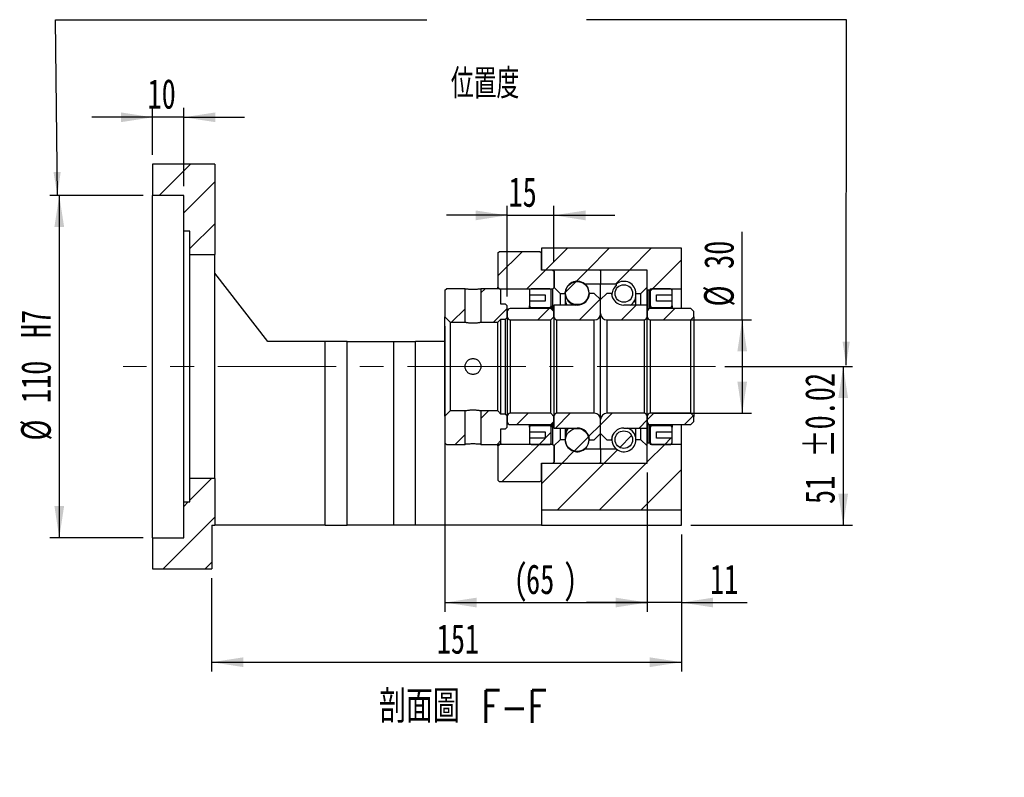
# Model space of a CAD drawing. Header units: millimetres. Extents: x 23 to 289, y 10 to 200.
# Tile 4 of 5: x 183 to 289, y 10 to 91. Entities that reach past the tile are written whole.
import ezdxf

# ---------------------------------------------------------------- set-up
doc = ezdxf.new("R2010")
doc.units = ezdxf.units.MM
doc.linetypes.add('CENTERX2', pattern=[20.32, 12.7, -2.54, 2.54, -2.54])
doc.layers.add('圖層0', color=7, linetype='Continuous')
doc.styles.add('SLDTEXTSTYLE0', font='TXT', dxfattribs={"width": 0.7})
doc.styles.add('SLDTEXTSTYLE1', font='TXT', dxfattribs={"width": 0.7, "bigfont": 'bigfont'})
doc.styles.add('SLDTEXTSTYLE4', font='TXT', dxfattribs={"width": 0.75, "bigfont": 'bigfont'})
doc.dimstyles.new('SLDDIMSTYLE3', dxfattribs={"dimtxt": 3.389974, "dimasz": 2.5, "dimexe": 0, "dimexo": 0.0625, "dimgap": 0.847493, "dimtad": 1, "dimlfac": 3, "dimrnd": 1e-09, "dimzin": 12, "dimdsep": 46, "dimtxsty": 'SLDTEXTSTYLE0', "dimsah": 1, "dimcen": 0.09, "dimadec": 0, "dimazin": 3, "dimtfac": 1, "dimtofl": 0, "dimtmove": 0, "dimatfit": 3, "dimfxl": 1, "dimfrac": 2, "dimtolj": 1, "dimtzin": 12, "dimarcsym": 0})
doc.dimstyles.new('SLDDIMSTYLE6', dxfattribs={"dimtxt": 3.389974, "dimasz": 2.5, "dimexe": 0, "dimexo": 0.0625, "dimgap": 0.847493, "dimtad": 1, "dimlfac": 3, "dimrnd": 1e-09, "dimzin": 12, "dimdsep": 46, "dimtxsty": 'SLDTEXTSTYLE0', "dimsah": 1, "dimcen": 0.09, "dimadec": 0, "dimazin": 3, "dimtfac": 1, "dimtmove": 0, "dimatfit": 0, "dimfxl": 1, "dimfrac": 2, "dimtolj": 1, "dimtzin": 12, "dimarcsym": 0})
doc.dimstyles.new('SLDDIMSTYLE7', dxfattribs={"dimtxt": 3.389974, "dimasz": 2.5, "dimexe": 0, "dimexo": 0.0625, "dimgap": 0.847493, "dimtad": 1, "dimlfac": 3, "dimrnd": 1e-09, "dimzin": 12, "dimdsep": 46, "dimtxsty": 'SLDTEXTSTYLE0', "dimsah": 1, "dimcen": 0.09, "dimadec": 0, "dimazin": 3, "dimtfac": 1, "dimtofl": 0, "dimtmove": 0, "dimatfit": 3, "dimfxl": 1, "dimfrac": 2, "dimtolj": 1, "dimarcsym": 0})
doc.dimstyles.new('SLDDIMSTYLE8', dxfattribs={"dimtxt": 3.389974, "dimasz": 2.5, "dimexe": 0, "dimexo": 0.0625, "dimgap": 0.847493, "dimtad": 1, "dimlfac": 3, "dimrnd": 1e-09, "dimzin": 12, "dimdsep": 46, "dimtxsty": 'SLDTEXTSTYLE0', "dimsah": 1, "dimcen": 0.09, "dimadec": 0, "dimazin": 3, "dimtol": 1, "dimtp": 0.02, "dimtm": 0.02, "dimtfac": 1, "dimtofl": 0, "dimtmove": 0, "dimatfit": 3, "dimfxl": 1, "dimfrac": 2, "dimtolj": 1, "dimarcsym": 0})

# ---------------------------------------------------------------- blocks, each defined once
blk = doc.blocks.new('_D_12')
at = {"layer": '圖層0', "color": 7}
for p, q in [((197.68, 77.01), (197.68, 82.04)), ((201.01, 73.68), (201.01, 82.04)), ((197.68, 81.04), (191.16, 81.04)), ((201.01, 81.04), (197.68, 81.04)), ((201.01, 81.04), (207.53, 81.04))]:
    blk.add_line(p, q, dxfattribs=at)
for points in [[(197.68, 81.04), (194.29, 81.56), (194.29, 80.52)], [(201.01, 81.04), (204.4, 80.52), (204.4, 81.56)]]:
    blk.add_solid(points, dxfattribs=at)
at = {"layer": '圖層0', "color": 7, "insert": (197.14, 85.14), "char_height": 3.175, "attachment_point": 1, "style": 'SLDTEXTSTYLE0'}
blk.add_mtext('10', dxfattribs=at)
blk = doc.blocks.new('_D_13')
at = {"layer": '圖層0', "color": 7}
for p, q in [((196.68, 72.68), (186.68, 72.68)), ((187.68, 72.68), (187.68, 36.01)), ((196.68, 36.01), (186.68, 36.01))]:
    blk.add_line(p, q, dxfattribs=at)
for points in [[(187.68, 72.68), (187.16, 69.29), (188.2, 69.29)], [(187.68, 36.01), (188.2, 39.4), (187.16, 39.4)]]:
    blk.add_solid(points, dxfattribs=at)
at = {"layer": '圖層0', "color": 7, "char_height": 3.175, "attachment_point": 1, "rotation": 90, "style": 'SLDTEXTSTYLE0'}
for s, insert in [('H7', (183.59, 57.39)), ('110', (183.59, 50.44)), ('%%c', (183.59, 46.42))]:
    blk.add_mtext(s, dxfattribs=dict(at, insert=insert))
blk = doc.blocks.new('_D_14')
at = {"layer": '圖層0', "color": 7}
for p, q in [((250.68, 43.01), (250.68, 28.07)), ((254.35, 36.35), (254.35, 28.07)), ((250.68, 29.07), (244.16, 29.07)), ((254.35, 29.07), (250.68, 29.07)), ((254.35, 29.07), (261.38, 29.07))]:
    blk.add_line(p, q, dxfattribs=at)
for points in [[(250.68, 29.07), (247.29, 29.59), (247.29, 28.55)], [(254.35, 29.07), (257.74, 28.55), (257.74, 29.59)]]:
    blk.add_solid(points, dxfattribs=at)
at = {"layer": '圖層0', "color": 7, "insert": (257.41, 33.16), "char_height": 3.175, "attachment_point": 1, "style": 'SLDTEXTSTYLE0'}
blk.add_mtext('11', dxfattribs=at)
blk = doc.blocks.new('_D_15')
at = {"layer": '圖層0', "color": 7}
for p, q in [((229.01, 58.66), (229.01, 28.07)), ((250.68, 43.01), (250.68, 28.07)), ((229.01, 29.07), (250.68, 29.07))]:
    blk.add_line(p, q, dxfattribs=at)
for points in [[(229.01, 29.07), (232.4, 28.55), (232.4, 29.59)], [(250.68, 29.07), (247.29, 29.59), (247.29, 28.55)]]:
    blk.add_solid(points, dxfattribs=at)
at = {"layer": '圖層0', "color": 7, "attachment_point": 1, "style": 'SLDTEXTSTYLE0'}
for s, insert, char_height in [('(', (236.37, 33.16), 3.17), ('65', (237.7, 33.16), 3.175), (')', (241.68, 33.16), 3.17)]:
    blk.add_mtext(s, dxfattribs=dict(at, insert=insert, char_height=char_height))
blk = doc.blocks.new('_D_16')
at = {"layer": '圖層0', "color": 7}
for p, q in [((254.35, 36.35), (254.35, 21.68)), ((204.01, 31.68), (204.01, 21.68)), ((204.01, 22.68), (254.35, 22.68))]:
    blk.add_line(p, q, dxfattribs=at)
for points in [[(204.01, 22.68), (207.4, 22.16), (207.4, 23.2)], [(254.35, 22.68), (250.96, 23.2), (250.96, 22.16)]]:
    blk.add_solid(points, dxfattribs=at)
at = {"layer": '圖層0', "color": 7, "insert": (228.13, 26.77), "char_height": 3.175, "attachment_point": 1, "style": 'SLDTEXTSTYLE0'}
blk.add_mtext('151', dxfattribs=at)
blk = doc.blocks.new('_D_17')
at = {"layer": '圖層0', "color": 7}
for p, q in [((260.86, 59.35), (260.86, 68.78)), ((251.35, 59.35), (261.86, 59.35)), ((260.86, 59.35), (260.86, 49.35)), ((251.35, 49.35), (261.86, 49.35))]:
    blk.add_line(p, q, dxfattribs=at)
for points in [[(260.86, 59.35), (260.34, 55.96), (261.38, 55.96)], [(260.86, 49.35), (261.38, 52.74), (260.34, 52.74)]]:
    blk.add_solid(points, dxfattribs=at)
at = {"layer": '圖層0', "color": 7, "char_height": 3.175, "attachment_point": 1, "rotation": 90, "style": 'SLDTEXTSTYLE0'}
for s, insert in [('30', (256.77, 64.8)), ('%%c', (256.77, 60.78))]:
    blk.add_mtext(s, dxfattribs=dict(at, insert=insert))
blk = doc.blocks.new('_D_18')
at = {"layer": '圖層0', "color": 7}
for p, q in [((259, 54.35), (272.68, 54.35)), ((271.68, 54.35), (271.68, 37.35)), ((255.35, 37.35), (272.68, 37.35))]:
    blk.add_line(p, q, dxfattribs=at)
for points in [[(271.68, 54.35), (271.16, 50.96), (272.2, 50.96)], [(271.68, 37.35), (272.2, 40.74), (271.16, 40.74)]]:
    blk.add_solid(points, dxfattribs=at)
at = {"layer": '圖層0', "color": 7, "char_height": 3.175, "attachment_point": 1, "rotation": 90, "style": 'SLDTEXTSTYLE0'}
for s, insert in [('±0.02', (267.59, 44.59)), ('51', (267.59, 39.62))]:
    blk.add_mtext(s, dxfattribs=dict(at, insert=insert))
blk = doc.blocks.new('_D_19')
at = {"layer": '圖層0', "color": 7}
for p, q in [((235.68, 61.85), (235.68, 71.54)), ((240.68, 65.58), (240.68, 71.54)), ((235.68, 70.54), (229.16, 70.54)), ((235.68, 70.54), (240.68, 70.54)), ((240.68, 70.54), (247.2, 70.54))]:
    blk.add_line(p, q, dxfattribs=at)
for points in [[(235.68, 70.54), (232.29, 71.06), (232.29, 70.01)], [(240.68, 70.54), (244.07, 70.01), (244.07, 71.06)]]:
    blk.add_solid(points, dxfattribs=at)
at = {"layer": '圖層0', "color": 7, "insert": (235.82, 74.63), "char_height": 3.175, "attachment_point": 1, "style": 'SLDTEXTSTYLE0'}
blk.add_mtext('15', dxfattribs=at)

msp = doc.modelspace()

# ---------------------------------------------------------------- hatches: boundary and pattern name
at = {"layer": '圖層0', "linetype": 'Continuous', "lineweight": 18}
h = msp.add_hatch(dxfattribs=at)
h.set_pattern_fill('ANSI31', color=256, style=0)
h.paths.add_polyline_path([(204.346, 66.3454), (204.346, 76.0121), (197.6793, 76.0121), (197.6793, 72.6787), (201.0127, 72.6787), (201.0127, 68.8454), (201.6793, 68.8454), (201.6793, 66.3454)], flags=0)
h = msp.add_hatch(dxfattribs=at)
h.set_pattern_fill('ANSI31', color=256, style=0)
h.paths.add_polyline_path([(234.846, 66.6787), (234.6793, 66.5121), (234.6793, 62.8454), (234.846, 62.6787), (240.5627, 62.6787), (240.7293, 62.8454), (240.7293, 64.5121), (240.5627, 64.6787), (239.346, 64.6787), (239.346, 66.5121), (239.1793, 66.6787)], flags=0)
h = msp.add_hatch(dxfattribs=at)
h.set_pattern_fill('ANSI31', color=256, style=0)
h.paths.add_polyline_path([(250.746, 62.5121), (250.946, 62.5121), (251.0127, 62.5787), (251.0127, 62.6787), (254.346, 62.6787), (254.346, 67.0121), (239.346, 67.0121), (239.346, 64.6787), (250.6793, 64.6787), (250.6793, 62.5787)], flags=0)
h = msp.add_hatch(dxfattribs=at)
h.set_pattern_fill('ANSI31', color=256, style=0)
edge = h.paths.add_edge_path(flags=0)
edge.add_line((245.5793, 64.6787), (240.7793, 64.6787))
edge.add_arc((240.7793, 64.5787), 0.1, 90, 180)
edge.add_line((240.6793, 64.5787), (240.6793, 62.8454))
edge.add_line((240.6793, 62.8454), (241.346, 62.1787))
edge.add_line((241.346, 62.1787), (241.886, 62.1787))
edge.add_arc((243.1793, 62.1787), 1.2933, 53.031768, 180, ccw=False)
edge.add_line((243.9571, 63.2121), (245.6793, 63.2121))
edge.add_line((245.6793, 63.2121), (245.6793, 64.5787))
edge.add_arc((245.5793, 64.5787), 0.1, 0, 90)
h = msp.add_hatch(dxfattribs=at)
h.set_pattern_fill('ANSI31', color=256, style=0)
edge = h.paths.add_edge_path(flags=0)
edge.add_line((250.6793, 62.8454), (250.6793, 64.5787))
edge.add_arc((250.5793, 64.5787), 0.1, 0, 90)
edge.add_line((250.5793, 64.6787), (245.7793, 64.6787))
edge.add_arc((245.7793, 64.5787), 0.1, 90, 180)
edge.add_line((245.6793, 64.5787), (245.6793, 63.2121))
edge.add_line((245.6793, 63.2121), (247.4016, 63.2121))
edge.add_arc((248.1793, 62.1787), 1.2933, 0, 126.968232, ccw=False)
edge.add_line((249.4727, 62.1787), (250.0127, 62.1787))
edge.add_line((250.0127, 62.1787), (250.6793, 62.8454))
h = msp.add_hatch(dxfattribs=at)
h.set_pattern_fill('ANSI31', color=256, style=0)
edge = h.paths.add_edge_path(flags=0)
edge.add_arc((243.1793, 62.212), 1.2397, 0, 360)
h = msp.add_hatch(dxfattribs=at)
h.set_pattern_fill('ANSI31', color=256, style=0)
h.paths.add_polyline_path([(229.1793, 62.6787), (229.0127, 62.5121), (229.0127, 59.6621), (229.5793, 59.0954), (231.1627, 59.0954), (231.1627, 62.6787)], flags=0)
h = msp.add_hatch(dxfattribs=at)
h.set_pattern_fill('ANSI31', color=256, style=0)
h.paths.add_polyline_path([(235.6793, 60.8454), (235.5127, 61.0121), (235.0127, 61.0121), (235.0127, 62.5121), (234.846, 62.6787), (232.8627, 62.6787), (232.8627, 59.0954), (234.6793, 59.0954), (235.0127, 59.4287), (235.5127, 59.4287), (235.6793, 59.5954)], flags=0)
h = msp.add_hatch(dxfattribs=at)
h.set_pattern_fill('ANSI31', color=256, style=0)
edge = h.paths.add_edge_path(flags=0)
edge.add_line((239.7293, 62.0121), (239.7293, 61.3454))
edge.add_line((239.7293, 61.3454), (238.0627, 61.3454))
edge.add_line((238.0627, 61.3454), (238.0627, 60.8454))
edge.add_arc((238.2293, 60.8454), 0.1667, 180, 270)
edge.add_line((238.2293, 60.6787), (240.2293, 60.6787))
edge.add_arc((240.2293, 60.8454), 0.1667, 270, 360)
edge.add_line((240.396, 60.8454), (240.396, 62.5121))
edge.add_arc((240.2293, 62.5121), 0.1667, 0, 90)
edge.add_line((240.2293, 62.6787), (238.2293, 62.6787))
edge.add_arc((238.2293, 62.5121), 0.1667, 90, 180)
edge.add_line((238.0627, 62.5121), (238.0627, 62.0121))
edge.add_line((238.0627, 62.0121), (239.7293, 62.0121))
h = msp.add_hatch(dxfattribs=at)
h.set_pattern_fill('ANSI31', color=256, style=0)
edge = h.paths.add_edge_path(flags=0)
edge.add_arc((248.1793, 62.1704), 0.94, 0, 360)
h = msp.add_hatch(dxfattribs=at)
h.set_pattern_fill('ANSI31', color=256, style=0)
edge = h.paths.add_edge_path(flags=0)
edge.add_line((253.346, 60.8454), (253.346, 61.3454))
edge.add_line((253.346, 61.3454), (251.6793, 61.3454))
edge.add_line((251.6793, 61.3454), (251.6793, 62.0121))
edge.add_line((251.6793, 62.0121), (253.346, 62.0121))
edge.add_line((253.346, 62.0121), (253.346, 62.5121))
edge.add_arc((253.1793, 62.5121), 0.1667, 0, 90)
edge.add_line((253.1793, 62.6787), (251.1793, 62.6787))
edge.add_arc((251.1793, 62.5121), 0.1667, 90, 180)
edge.add_line((251.0127, 62.5121), (251.0127, 60.8454))
edge.add_arc((251.1793, 60.8454), 0.1667, 180, 270)
edge.add_line((251.1793, 60.6787), (253.1793, 60.6787))
edge.add_arc((253.1793, 60.8454), 0.1667, 270, 360)
h = msp.add_hatch(dxfattribs=at)
h.set_pattern_fill('ANSI31', color=256, style=0)
edge = h.paths.add_edge_path(flags=0)
edge.add_line((245.6793, 60.0121), (245.6793, 61.5121))
edge.add_line((245.6793, 61.5121), (245.0127, 62.1787))
edge.add_line((245.0127, 62.1787), (244.5101, 62.1787))
edge.add_arc((243.1793, 62.2621), 1.3333, 270, 356.416678, ccw=False)
edge.add_line((243.1793, 60.9287), (240.6793, 60.9287))
edge.add_line((240.6793, 60.9287), (240.6793, 59.6787))
edge.add_arc((241.0127, 59.6787), 0.3333, 180, 270)
edge.add_line((241.0127, 59.3454), (245.0127, 59.3454))
edge.add_arc((245.0127, 60.0121), 0.6667, 270, 360)
h = msp.add_hatch(dxfattribs=at)
h.set_pattern_fill('ANSI31', color=256, style=0)
edge = h.paths.add_edge_path(flags=0)
edge.add_line((246.8486, 62.1787), (246.346, 62.1787))
edge.add_line((246.346, 62.1787), (245.6793, 61.5121))
edge.add_line((245.6793, 61.5121), (245.6793, 60.0121))
edge.add_arc((246.346, 60.0121), 0.6667, 180, 270)
edge.add_line((246.346, 59.3454), (250.346, 59.3454))
edge.add_arc((250.346, 59.6787), 0.3333, 270, 360)
edge.add_line((250.6793, 59.6787), (250.6793, 60.9287))
edge.add_line((250.6793, 60.9287), (248.1793, 60.9287))
edge.add_arc((248.1793, 62.2621), 1.3333, 183.583322, 270, ccw=False)
h = msp.add_hatch(dxfattribs=at)
h.set_pattern_fill('ANSI31', color=256, style=0)
edge = h.paths.add_edge_path(flags=0)
edge.add_line((240.346, 59.3454), (240.6793, 59.6787))
edge.add_line((240.6793, 59.6787), (240.6793, 60.2287))
edge.add_line((240.6793, 60.2287), (240.346, 60.5621))
edge.add_line((240.346, 60.5621), (236.0127, 60.5621))
edge.add_arc((236.0127, 60.2287), 0.3333, 90, 180)
edge.add_line((235.6793, 60.2287), (235.6793, 59.6787))
edge.add_arc((236.0127, 59.6787), 0.3333, 180, 270)
edge.add_line((236.0127, 59.3454), (240.346, 59.3454))
h = msp.add_hatch(dxfattribs=at)
h.set_pattern_fill('ANSI31', color=256, style=0)
edge = h.paths.add_edge_path(flags=0)
edge.add_line((255.346, 59.3454), (255.6793, 59.6787))
edge.add_line((255.6793, 59.6787), (255.6793, 60.2287))
edge.add_line((255.6793, 60.2287), (255.346, 60.5621))
edge.add_line((255.346, 60.5621), (251.0127, 60.5621))
edge.add_arc((251.0127, 60.2287), 0.3333, 90, 180)
edge.add_line((250.6793, 60.2287), (250.6793, 59.6787))
edge.add_arc((251.0127, 59.6787), 0.3333, 180, 270)
edge.add_line((251.0127, 59.3454), (255.346, 59.3454))
h = msp.add_hatch(dxfattribs=at)
h.set_pattern_fill('ANSI31', color=256, style=0)
h.paths.add_polyline_path([(229.0127, 46.1787), (229.1793, 46.0121), (231.1627, 46.0121), (231.1627, 49.5954), (229.5793, 49.5954), (229.0127, 49.0287)], flags=0)
h = msp.add_hatch(dxfattribs=at)
h.set_pattern_fill('ANSI31', color=256, style=0)
h.paths.add_polyline_path([(234.846, 46.0121), (235.0127, 46.1787), (235.0127, 47.6787), (235.5127, 47.6787), (235.6793, 47.8454), (235.6793, 49.0954), (235.5127, 49.2621), (235.0127, 49.2621), (234.6793, 49.5954), (232.8627, 49.5954), (232.8627, 46.0121)], flags=0)
h = msp.add_hatch(dxfattribs=at)
h.set_pattern_fill('ANSI31', color=256, style=0)
edge = h.paths.add_edge_path(flags=0)
edge.add_line((240.6793, 49.0121), (240.346, 49.3454))
edge.add_line((240.346, 49.3454), (236.0127, 49.3454))
edge.add_arc((236.0127, 49.0121), 0.3333, 90, 180)
edge.add_line((235.6793, 49.0121), (235.6793, 48.4621))
edge.add_arc((236.0127, 48.4621), 0.3333, 180, 270)
edge.add_line((236.0127, 48.1287), (240.346, 48.1287))
edge.add_line((240.346, 48.1287), (240.6793, 48.4621))
edge.add_line((240.6793, 48.4621), (240.6793, 49.0121))
h = msp.add_hatch(dxfattribs=at)
h.set_pattern_fill('ANSI31', color=256, style=0)
edge = h.paths.add_edge_path(flags=0)
edge.add_line((244.5101, 46.5121), (245.0127, 46.5121))
edge.add_line((245.0127, 46.5121), (245.6793, 47.1787))
edge.add_line((245.6793, 47.1787), (245.6793, 48.6787))
edge.add_arc((245.0127, 48.6787), 0.6667, 0, 90)
edge.add_line((245.0127, 49.3454), (241.0127, 49.3454))
edge.add_arc((241.0127, 49.0121), 0.3333, 90, 180)
edge.add_line((240.6793, 49.0121), (240.6793, 47.7621))
edge.add_line((240.6793, 47.7621), (243.1793, 47.7621))
edge.add_arc((243.1793, 46.4287), 1.3333, 3.583322, 90, ccw=False)
h = msp.add_hatch(dxfattribs=at)
h.set_pattern_fill('ANSI31', color=256, style=0)
edge = h.paths.add_edge_path(flags=0)
edge.add_line((245.6793, 48.6787), (245.6793, 47.1787))
edge.add_line((245.6793, 47.1787), (246.346, 46.5121))
edge.add_line((246.346, 46.5121), (246.8486, 46.5121))
edge.add_arc((248.1793, 46.4287), 1.3333, 90, 176.416678, ccw=False)
edge.add_line((248.1793, 47.7621), (250.6793, 47.7621))
edge.add_line((250.6793, 47.7621), (250.6793, 49.0121))
edge.add_arc((250.346, 49.0121), 0.3333, 0, 90)
edge.add_line((250.346, 49.3454), (246.346, 49.3454))
edge.add_arc((246.346, 48.6787), 0.6667, 90, 180)
h = msp.add_hatch(dxfattribs=at)
h.set_pattern_fill('ANSI31', color=256, style=0)
edge = h.paths.add_edge_path(flags=0)
edge.add_line((255.6793, 49.0121), (255.346, 49.3454))
edge.add_line((255.346, 49.3454), (251.0127, 49.3454))
edge.add_arc((251.0127, 49.0121), 0.3333, 90, 180)
edge.add_line((250.6793, 49.0121), (250.6793, 48.4621))
edge.add_arc((251.0127, 48.4621), 0.3333, 180, 270)
edge.add_line((251.0127, 48.1287), (255.346, 48.1287))
edge.add_line((255.346, 48.1287), (255.6793, 48.4621))
edge.add_line((255.6793, 48.4621), (255.6793, 49.0121))
h = msp.add_hatch(dxfattribs=at)
h.set_pattern_fill('ANSI31', color=256, style=0)
edge = h.paths.add_edge_path(flags=0)
edge.add_line((238.0627, 47.8454), (238.0627, 47.3454))
edge.add_line((238.0627, 47.3454), (239.7293, 47.3454))
edge.add_line((239.7293, 47.3454), (239.7293, 46.6787))
edge.add_line((239.7293, 46.6787), (238.0627, 46.6787))
edge.add_line((238.0627, 46.6787), (238.0627, 46.1787))
edge.add_arc((238.2293, 46.1787), 0.1667, 180, 270)
edge.add_line((238.2293, 46.0121), (240.2293, 46.0121))
edge.add_arc((240.2293, 46.1787), 0.1667, 270, 360)
edge.add_line((240.396, 46.1787), (240.396, 47.8454))
edge.add_arc((240.2293, 47.8454), 0.1667, 0, 90)
edge.add_line((240.2293, 48.0121), (238.2293, 48.0121))
edge.add_arc((238.2293, 47.8454), 0.1667, 90, 180)
h = msp.add_hatch(dxfattribs=at)
h.set_pattern_fill('ANSI31', color=256, style=0)
edge = h.paths.add_edge_path(flags=0)
edge.add_arc((243.1793, 46.4787), 1.2397, 0, 360)
h = msp.add_hatch(dxfattribs=at)
h.set_pattern_fill('ANSI31', color=256, style=0)
edge = h.paths.add_edge_path(flags=0)
edge.add_line((251.6793, 46.6787), (251.6793, 47.3454))
edge.add_line((251.6793, 47.3454), (253.346, 47.3454))
edge.add_line((253.346, 47.3454), (253.346, 47.8454))
edge.add_arc((253.1793, 47.8454), 0.1667, 0, 90)
edge.add_line((253.1793, 48.0121), (251.1793, 48.0121))
edge.add_arc((251.1793, 47.8454), 0.1667, 90, 180)
edge.add_line((251.0127, 47.8454), (251.0127, 46.1787))
edge.add_arc((251.1793, 46.1787), 0.1667, 180, 270)
edge.add_line((251.1793, 46.0121), (253.1793, 46.0121))
edge.add_arc((253.1793, 46.1787), 0.1667, 270, 360)
edge.add_line((253.346, 46.1787), (253.346, 46.6787))
edge.add_line((253.346, 46.6787), (251.6793, 46.6787))
h = msp.add_hatch(dxfattribs=at)
h.set_pattern_fill('ANSI31', color=256, style=0)
edge = h.paths.add_edge_path(flags=0)
edge.add_line((240.6793, 45.8454), (240.6793, 44.1121))
edge.add_arc((240.7793, 44.1121), 0.1, 180, 270)
edge.add_line((240.7793, 44.0121), (245.5793, 44.0121))
edge.add_arc((245.5793, 44.1121), 0.1, 270, 360)
edge.add_line((245.6793, 44.1121), (245.6793, 45.4787))
edge.add_line((245.6793, 45.4787), (243.9571, 45.4787))
edge.add_arc((243.1793, 46.5121), 1.2933, 180, 306.968232, ccw=False)
edge.add_line((241.886, 46.5121), (241.346, 46.5121))
edge.add_line((241.346, 46.5121), (240.6793, 45.8454))
h = msp.add_hatch(dxfattribs=at)
h.set_pattern_fill('ANSI31', color=256, style=0)
edge = h.paths.add_edge_path(flags=0)
edge.add_line((245.7793, 44.0121), (250.5793, 44.0121))
edge.add_arc((250.5793, 44.1121), 0.1, 270, 360)
edge.add_line((250.6793, 44.1121), (250.6793, 45.8454))
edge.add_line((250.6793, 45.8454), (250.0127, 46.5121))
edge.add_line((250.0127, 46.5121), (249.4727, 46.5121))
edge.add_arc((248.1793, 46.5121), 1.2933, 233.031768, 360, ccw=False)
edge.add_line((247.4016, 45.4787), (245.6793, 45.4787))
edge.add_line((245.6793, 45.4787), (245.6793, 44.1121))
edge.add_arc((245.7793, 44.1121), 0.1, 180, 270)
h = msp.add_hatch(dxfattribs=at)
h.set_pattern_fill('ANSI31', color=256, style=0)
edge = h.paths.add_edge_path(flags=0)
edge.add_arc((248.1793, 46.5204), 0.94, 0, 360)
h = msp.add_hatch(dxfattribs=at)
h.set_pattern_fill('ANSI31', color=256, style=0)
h.paths.add_polyline_path([(234.846, 46.0121), (234.6793, 45.8454), (234.6793, 42.1787), (234.846, 42.0121), (239.1793, 42.0121), (239.346, 42.1787), (239.346, 44.0121), (240.5627, 44.0121), (240.7293, 44.1787), (240.7293, 45.8454), (240.5627, 46.0121)], flags=0)
h = msp.add_hatch(dxfattribs=at)
h.set_pattern_fill('ANSI31', color=256, style=0)
h.paths.add_polyline_path([(250.946, 46.1787), (250.746, 46.1787), (250.6793, 46.1121), (250.6793, 44.0121), (239.346, 44.0121), (239.346, 39.0121), (254.346, 39.0121), (254.346, 46.0121), (251.0127, 46.0121), (251.0127, 46.1121)], flags=0)
h = msp.add_hatch(dxfattribs=at)
h.set_pattern_fill('ANSI31', color=256, style=0)
h.paths.add_polyline_path([(204.346, 37.3454), (204.346, 42.3454), (201.6793, 42.3454), (201.6793, 39.8454), (201.0127, 39.8454), (201.0127, 36.0121), (197.6793, 36.0121), (197.6793, 32.6787), (204.0127, 32.6787), (204.0127, 37.3454)], flags=0)

# ---------------------------------------------------------------- linework, layer by layer
at = {"color": 7, "linetype": 'Continuous', "lineweight": 25}
for p, q in [((197.6793, 76.0121), (197.6793, 72.6787)), ((204.346, 76.0121), (197.6793, 76.0121)), ((204.346, 76.0121), (204.346, 66.3454)), ((201.0127, 72.6787), (197.6793, 72.6787)), ((197.6793, 36.0121), (197.6793, 72.6787)), ((201.0127, 68.8454), (201.0127, 72.6787)), ((201.6793, 68.8454), (201.0127, 68.8454)), ((201.0127, 39.8454), (201.0127, 68.8454)), ((201.6793, 66.3454), (201.6793, 68.8454)), ((234.6793, 66.5121), (234.846, 66.6787)), ((234.6793, 66.5121), (234.6793, 62.8454)), ((234.846, 66.6787), (239.1793, 66.6787)), ((239.1793, 66.6787), (239.346, 66.5121)), ((239.346, 67.0121), (239.346, 64.6787)), ((254.346, 67.0121), (239.346, 67.0121)), ((239.346, 64.6787), (239.346, 66.5121)), ((254.346, 62.6787), (254.346, 67.0121)), ((201.6793, 66.3454), (204.346, 66.3454)), ((201.6793, 42.3454), (201.6793, 66.3454)), ((204.346, 42.3454), (204.346, 66.3454)), ((240.5627, 64.6787), (239.346, 64.6787)), ((250.6793, 64.6787), (239.346, 64.6787)), ((240.5627, 64.6787), (240.7293, 64.5121)), ((240.6793, 64.5787), (240.6793, 62.8454)), ((240.7293, 62.8454), (240.7293, 64.5121)), ((245.5793, 64.6787), (240.7793, 64.6787)), ((245.6793, 64.5787), (245.6793, 63.2121)), ((250.5793, 64.6787), (245.7793, 64.6787)), ((250.6793, 62.5787), (250.6793, 64.6787)), ((250.6793, 62.8454), (250.6793, 64.5787)), ((210.0127, 57.0121), (204.346, 64.3454)), ((229.0127, 62.5121), (229.1793, 62.6787)), ((229.0127, 62.5121), (229.0127, 59.6621)), ((231.1627, 62.6787), (229.1793, 62.6787)), ((231.1627, 59.0954), (231.1627, 62.6787)), ((232.8627, 62.6787), (232.8627, 59.0954)), ((234.846, 62.6787), (232.8627, 62.6787)), ((234.846, 62.6787), (234.6793, 62.8454)), ((234.6793, 62.6787), (234.6793, 62.8454)), ((234.846, 62.6787), (240.5627, 62.6787)), ((234.846, 62.6787), (235.0127, 62.5121)), ((235.0127, 61.0121), (235.0127, 62.5121)), ((238.0627, 62.5121), (238.0627, 62.0121)), ((240.2293, 62.6787), (238.2293, 62.6787)), ((240.396, 60.8454), (240.396, 62.5121)), ((240.7293, 62.8454), (240.5627, 62.6787)), ((240.5627, 60.3454), (240.5627, 62.6787)), ((240.6793, 62.8454), (241.346, 62.1787)), ((243.9571, 63.2121), (245.6793, 63.2121)), ((243.9571, 63.2121), (243.9571, 63.2114)), ((245.6793, 63.2121), (247.4016, 63.2121)), ((245.6793, 61.5121), (245.6793, 63.2121)), ((247.4016, 63.0309), (247.4016, 63.2121)), ((250.0127, 62.1787), (250.6793, 62.8454)), ((250.746, 62.5121), (250.6793, 62.5787)), ((250.6793, 60.9287), (250.6793, 62.5787)), ((250.946, 62.5121), (250.746, 62.5121)), ((250.746, 62.5121), (250.746, 60.4287)), ((251.0127, 62.5787), (250.946, 62.5121)), ((250.946, 60.5553), (250.946, 62.5121)), ((251.0127, 62.6787), (254.346, 62.6787)), ((251.0127, 62.6787), (251.0127, 62.5787)), ((251.0127, 62.5787), (251.0127, 62.5121)), ((251.0127, 62.5121), (251.0127, 60.8454)), ((253.1793, 62.6787), (251.1793, 62.6787)), ((253.346, 62.0121), (253.346, 62.5121)), ((254.346, 60.5621), (254.346, 62.6787)), ((238.0627, 62.0121), (239.7293, 62.0121)), ((238.0627, 62.0121), (238.0627, 61.3454)), ((238.0627, 61.3454), (238.0627, 60.8454)), ((239.7293, 61.3454), (238.0627, 61.3454)), ((239.7293, 62.0121), (239.7293, 61.3454)), ((241.346, 62.1787), (241.886, 62.1787)), ((241.346, 62.1787), (241.346, 60.9287)), ((241.886, 62.1787), (241.886, 60.9287)), ((245.0127, 62.1787), (244.5101, 62.1787)), ((245.6793, 61.5121), (245.0127, 62.1787)), ((246.346, 62.1787), (245.6793, 61.5121)), ((245.6793, 60.0121), (245.6793, 61.5121)), ((246.8486, 62.1787), (246.346, 62.1787)), ((249.471, 62.0015), (249.4706, 62.0339)), ((249.4727, 62.1787), (250.0127, 62.1787)), ((249.4727, 60.9287), (249.4727, 62.1787)), ((250.0127, 60.9287), (250.0127, 62.1787)), ((251.6793, 62.0121), (253.346, 62.0121)), ((251.6793, 61.3454), (251.6793, 62.0121)), ((253.346, 61.3454), (251.6793, 61.3454)), ((253.346, 61.3454), (253.346, 62.0121)), ((253.346, 60.8454), (253.346, 61.3454)), ((235.5127, 61.0121), (235.0127, 61.0121)), ((235.5127, 61.0121), (235.6793, 60.8454)), ((235.6793, 59.5954), (235.6793, 60.8454)), ((235.6793, 60.2287), (235.6793, 59.6787)), ((240.346, 60.5621), (236.0127, 60.5621)), ((238.0627, 60.5621), (238.0627, 60.8454)), ((238.2293, 60.6787), (240.2293, 60.6787)), ((240.346, 60.5621), (240.6793, 60.2287)), ((240.396, 60.8454), (240.396, 60.5121)), ((240.6793, 60.9287), (240.6793, 59.6787)), ((243.1793, 60.9287), (240.6793, 60.9287)), ((240.6793, 59.6787), (240.6793, 60.2287)), ((250.6793, 60.9287), (248.1793, 60.9287)), ((250.6793, 59.6787), (250.6793, 60.9287)), ((250.6793, 60.2287), (250.6793, 59.6787)), ((251.0127, 60.5621), (251.0127, 60.8454)), ((255.346, 60.5621), (251.0127, 60.5621)), ((251.1793, 60.6787), (253.1793, 60.6787)), ((253.346, 60.8454), (253.346, 60.5621)), ((255.346, 60.5621), (255.6793, 60.2287)), ((255.6793, 59.6787), (255.6793, 60.2287)), ((229.5793, 59.0954), (229.0127, 59.6621)), ((229.0127, 49.0287), (229.0127, 59.6621)), ((229.5793, 59.0954), (229.5793, 49.5954)), ((229.5793, 59.0954), (231.1627, 59.0954)), ((232.8627, 59.0954), (234.6793, 59.0954)), ((235.0127, 59.4287), (234.6793, 59.0954)), ((234.6793, 49.5954), (234.6793, 59.0954)), ((235.0127, 59.4287), (235.5127, 59.4287)), ((235.0127, 49.2621), (235.0127, 59.4287)), ((235.6793, 59.5954), (235.5127, 59.4287)), ((235.5127, 49.2621), (235.5127, 59.4287)), ((235.6793, 59.5954), (235.6793, 49.0954)), ((236.0127, 59.3454), (240.346, 59.3454)), ((236.0127, 59.3454), (236.0127, 49.3454)), ((240.6793, 59.6787), (240.346, 59.3454)), ((240.346, 49.3454), (240.346, 59.3454)), ((240.6793, 59.6787), (240.6793, 49.0121)), ((241.0127, 59.3454), (245.0127, 59.3454)), ((241.0127, 49.3454), (241.0127, 59.3454)), ((245.0127, 49.3454), (245.0127, 59.3454)), ((245.6793, 48.6787), (245.6793, 60.0121)), ((246.346, 59.3454), (250.346, 59.3454)), ((246.346, 59.3454), (246.346, 49.3454)), ((250.346, 59.3454), (250.346, 49.3454)), ((250.6793, 49.0121), (250.6793, 59.6787)), ((251.0127, 59.3454), (255.346, 59.3454)), ((251.0127, 59.3454), (251.0127, 49.3454)), ((255.6793, 59.6787), (255.346, 59.3454)), ((255.346, 49.3454), (255.346, 59.3454)), ((255.6793, 59.6787), (255.6793, 49.0121)), ((216.1793, 57.0121), (210.0127, 57.0121)), ((216.1793, 37.3454), (216.1793, 57.0121)), ((218.5127, 57.0121), (216.1793, 57.0121)), ((218.5127, 37.3454), (218.5127, 57.0121)), ((218.5127, 57.0121), (223.5127, 57.0121)), ((223.5127, 37.3454), (223.5127, 57.0121)), ((223.5127, 57.0121), (225.846, 57.0121)), ((225.846, 37.3454), (225.846, 57.0121)), ((229.0127, 57.0121), (225.846, 57.0121)), ((229.0127, 49.0287), (229.5793, 49.5954)), ((231.1627, 49.5954), (229.5793, 49.5954)), ((231.1627, 46.0121), (231.1627, 49.5954)), ((234.6793, 49.5954), (232.8627, 49.5954)), ((232.8627, 49.5954), (232.8627, 46.0121)), ((234.6793, 49.5954), (235.0127, 49.2621)), ((229.0127, 49.0287), (229.0127, 46.1787)), ((235.5127, 49.2621), (235.0127, 49.2621)), ((235.5127, 49.2621), (235.6793, 49.0954)), ((235.6793, 47.8454), (235.6793, 49.0954)), ((235.6793, 49.0121), (235.6793, 48.4621)), ((240.346, 49.3454), (236.0127, 49.3454)), ((240.346, 49.3454), (240.6793, 49.0121)), ((240.6793, 48.4621), (240.6793, 49.0121)), ((240.6793, 49.0121), (240.6793, 47.7621)), ((245.0127, 49.3454), (241.0127, 49.3454)), ((245.6793, 47.1787), (245.6793, 48.6787)), ((250.346, 49.3454), (246.346, 49.3454)), ((250.6793, 49.0121), (250.6793, 48.4621)), ((250.6793, 47.7621), (250.6793, 49.0121)), ((255.346, 49.3454), (251.0127, 49.3454)), ((255.346, 49.3454), (255.6793, 49.0121)), ((255.6793, 48.4621), (255.6793, 49.0121)), ((235.0127, 47.6787), (235.5127, 47.6787)), ((235.0127, 46.1787), (235.0127, 47.6787)), ((235.6793, 47.8454), (235.5127, 47.6787)), ((236.0127, 48.1287), (240.346, 48.1287)), ((238.0627, 47.8454), (238.0627, 48.1287)), ((238.0627, 47.8454), (238.0627, 47.3454)), ((240.2293, 48.0121), (238.2293, 48.0121)), ((240.6793, 48.4621), (240.346, 48.1287)), ((240.396, 48.1787), (240.396, 47.8454)), ((240.396, 46.1787), (240.396, 47.8454)), ((240.5627, 46.0121), (240.5627, 48.3454)), ((240.6793, 47.7621), (243.1793, 47.7621)), ((241.346, 47.7621), (241.346, 46.5121)), ((241.886, 47.7621), (241.886, 46.5121)), ((248.1793, 47.7621), (250.6793, 47.7621)), ((249.4727, 46.5121), (249.4727, 47.7621)), ((250.0127, 46.5121), (250.0127, 47.7621)), ((250.6793, 46.1121), (250.6793, 47.7621)), ((250.746, 48.2621), (250.746, 46.1787)), ((250.946, 46.1787), (250.946, 48.1355)), ((251.0127, 47.8454), (251.0127, 48.1287)), ((251.0127, 48.1287), (255.346, 48.1287)), ((251.0127, 47.8454), (251.0127, 46.1787)), ((253.1793, 48.0121), (251.1793, 48.0121)), ((253.346, 48.1287), (253.346, 47.8454)), ((253.346, 47.3454), (253.346, 47.8454)), ((254.346, 46.0121), (254.346, 48.1287)), ((255.6793, 48.4621), (255.346, 48.1287)), ((238.0627, 47.3454), (239.7293, 47.3454)), ((238.0627, 47.3454), (238.0627, 46.6787)), ((238.0627, 46.6787), (238.0627, 46.1787)), ((239.7293, 46.6787), (238.0627, 46.6787)), ((239.7293, 47.3454), (239.7293, 46.6787)), ((241.346, 46.5121), (240.6793, 45.8454)), ((241.886, 46.5121), (241.346, 46.5121)), ((244.5101, 46.5121), (245.0127, 46.5121)), ((245.0127, 46.5121), (245.6793, 47.1787)), ((245.6793, 45.4787), (245.6793, 47.1787)), ((245.6793, 47.1787), (246.346, 46.5121)), ((246.346, 46.5121), (246.8486, 46.5121)), ((249.4706, 46.4892), (249.471, 46.5204)), ((250.0127, 46.5121), (249.4727, 46.5121)), ((250.6793, 45.8454), (250.0127, 46.5121)), ((251.6793, 47.3454), (253.346, 47.3454)), ((251.6793, 46.6787), (251.6793, 47.3454)), ((253.346, 46.6787), (251.6793, 46.6787)), ((253.346, 46.6787), (253.346, 47.3454)), ((253.346, 46.1787), (253.346, 46.6787)), ((229.1793, 46.0121), (229.0127, 46.1787)), ((229.1793, 46.0121), (231.1627, 46.0121)), ((232.8627, 46.0121), (234.846, 46.0121)), ((234.6793, 45.8454), (234.846, 46.0121)), ((234.6793, 45.8454), (234.6793, 46.0121)), ((234.6793, 45.8454), (234.6793, 42.1787)), ((235.0127, 46.1787), (234.846, 46.0121)), ((240.5627, 46.0121), (234.846, 46.0121)), ((238.2293, 46.0121), (240.2293, 46.0121)), ((240.5627, 46.0121), (240.7293, 45.8454)), ((240.6793, 45.8454), (240.6793, 44.1121)), ((240.7293, 44.1787), (240.7293, 45.8454)), ((243.9571, 45.5134), (243.9571, 45.4787)), ((245.6793, 45.4787), (243.9571, 45.4787)), ((245.6793, 45.4787), (245.6793, 44.1121)), ((247.4016, 45.4787), (245.6793, 45.4787)), ((247.4016, 45.4787), (247.4016, 45.5063)), ((250.6793, 46.1121), (250.746, 46.1787)), ((250.6793, 44.0121), (250.6793, 46.1121)), ((250.6793, 44.1121), (250.6793, 45.8454)), ((250.746, 46.1787), (250.946, 46.1787)), ((250.946, 46.1787), (251.0127, 46.1121)), ((251.0127, 46.1787), (251.0127, 46.1121)), ((251.0127, 46.1121), (251.0127, 46.0121)), ((254.346, 46.0121), (251.0127, 46.0121)), ((251.1793, 46.0121), (253.1793, 46.0121)), ((254.346, 39.0121), (254.346, 46.0121)), ((239.346, 44.0121), (240.5627, 44.0121)), ((239.346, 42.1787), (239.346, 44.0121)), ((239.346, 44.0121), (239.346, 39.0121)), ((239.346, 44.0121), (250.6793, 44.0121)), ((240.7293, 44.1787), (240.5627, 44.0121)), ((240.7793, 44.0121), (245.5793, 44.0121)), ((245.7793, 44.0121), (250.5793, 44.0121)), ((201.6793, 39.8454), (201.6793, 42.3454)), ((204.346, 42.3454), (201.6793, 42.3454)), ((204.346, 42.3454), (204.346, 37.3454)), ((234.846, 42.0121), (234.6793, 42.1787)), ((239.1793, 42.0121), (234.846, 42.0121)), ((239.346, 42.1787), (239.1793, 42.0121)), ((201.0127, 36.0121), (201.0127, 39.8454)), ((201.0127, 39.8454), (201.6793, 39.8454)), ((239.346, 39.0121), (254.346, 39.0121)), ((239.346, 39.0121), (239.346, 37.3454)), ((254.346, 37.3454), (254.346, 39.0121)), ((204.0127, 37.3454), (204.0127, 32.6787)), ((204.0127, 37.3454), (204.346, 37.3454)), ((216.1793, 37.3454), (204.346, 37.3454)), ((216.1793, 37.3454), (218.5127, 37.3454)), ((223.5127, 37.3454), (218.5127, 37.3454)), ((225.846, 37.3454), (223.5127, 37.3454)), ((239.346, 37.3454), (225.846, 37.3454)), ((239.346, 37.3454), (254.346, 37.3454)), ((197.6793, 36.0121), (197.6793, 32.6787)), ((197.6793, 36.0121), (201.0127, 36.0121)), ((197.6793, 32.6787), (204.0127, 32.6787))]:
    msp.add_line(p, q, dxfattribs=at)
at = {"color": 8, "linetype": 'Continuous', "lineweight": 25}
for p, q in [((238.2293, 60.6787), (238.2293, 60.5621)), ((240.2293, 60.5621), (240.2293, 60.6787)), ((251.1793, 60.6787), (251.1793, 60.5621)), ((253.1793, 60.5621), (253.1793, 60.6787)), ((238.2293, 48.1287), (238.2293, 48.0121)), ((240.2293, 48.0121), (240.2293, 48.1287)), ((251.1793, 48.1287), (251.1793, 48.0121)), ((253.1793, 48.0121), (253.1793, 48.1287))]:
    msp.add_line(p, q, dxfattribs=at)
at = {"color": 7, "linetype": 'Continuous', "lineweight": 25, "flags": 128}
for points in [[(244.4485, 61.8535), (244.4446, 61.8735), (244.4359, 61.9128)], [(249.471, 47.2953), (249.4446, 47.5553), (249.3837, 47.7621)], [(244.419, 46.4661), (244.4446, 46.5691), (244.4694, 46.7655)], [(249.4115, 46.9078), (249.4446, 47.0353), (249.471, 47.2953)]]:
    msp.add_lwpolyline(points, dxfattribs=at)
at = {"color": 7, "linetype": 'Continuous', "lineweight": 25}
for centre, radius in [((243.1793, 62.212), 1.2397), ((248.1793, 62.1704), 0.94), ((243.1793, 46.4787), 1.2397), ((248.1793, 46.5204), 0.94)]:
    msp.add_circle(centre, radius, dxfattribs=at)
for centre, radius, start, end in [((240.7793, 64.5787), 0.1, 90, 180), ((245.5793, 64.5787), 0.1, 0, 90), ((245.7793, 64.5787), 0.1, 90, 180), ((250.5793, 64.5787), 0.1, 0, 90), ((243.1793, 62.1787), 1.2933, 53.031768, 180), ((248.1793, 62.1787), 1.2933, 0, 126.968232), ((238.2293, 62.5121), 0.1667, 90, 180), ((240.2293, 62.5121), 0.1667, 0, 90), ((243.1793, 62.212), 1.2917, 0, 50.202364), ((248.1793, 62.0015), 1.2917, 128.080231, 183.532761), ((251.1793, 62.5121), 0.1667, 90, 180), ((253.1793, 62.5121), 0.1667, 0, 90), ((243.1793, 62.212), 1.2917, 178.628158, 263.477578), ((243.1793, 61.6135), 1.2917, 178.407162, 212.017504), ((243.1793, 62.2621), 1.3333, 270, 356.416678), ((243.1793, 62.212), 1.2917, 304.212995, 0), ((248.1793, 62.2621), 1.3333, 183.583322, 270), ((248.1793, 62.0015), 1.2917, 303.847138, 0), ((248.1793, 60.9091), 1.2917, 0, 25.014474), ((236.0127, 60.2287), 0.3333, 90, 180), ((238.2293, 60.8454), 0.1667, 180, 270), ((240.2293, 60.8454), 0.1667, 270, 0), ((251.0127, 60.2287), 0.3333, 90, 180), ((251.1793, 60.8454), 0.1667, 180, 270), ((253.1793, 60.8454), 0.1667, 270, 0), ((236.0127, 59.6787), 0.3333, 180, 270), ((241.0127, 59.6787), 0.3333, 180, 270), ((245.0127, 60.0121), 0.6667, 270, 0), ((246.346, 60.0121), 0.6667, 180, 270), ((250.346, 59.6787), 0.3333, 270, 0), ((251.0127, 59.6787), 0.3333, 180, 270), ((236.0127, 49.0121), 0.3333, 90, 180), ((241.0127, 49.0121), 0.3333, 90, 180), ((245.0127, 48.6787), 0.6667, 0, 90), ((246.346, 48.6787), 0.6667, 90, 180), ((250.346, 49.0121), 0.3333, 0, 90), ((251.0127, 49.0121), 0.3333, 90, 180), ((236.0127, 48.4621), 0.3333, 180, 270), ((238.2293, 47.8454), 0.1667, 90, 180), ((240.2293, 47.8454), 0.1667, 0, 90), ((243.1793, 46.8291), 1.2917, 133.7556, 181.979482), ((243.1793, 48.086), 1.2917, 194.524889, 209.113973), ((243.1793, 46.4287), 1.3333, 3.583322, 90), ((248.1793, 46.4287), 1.3333, 90, 176.416678), ((248.1793, 46.5204), 1.2917, 0, 74.008167), ((251.0127, 48.4621), 0.3333, 180, 270), ((251.1793, 47.8454), 0.1667, 90, 180), ((253.1793, 47.8454), 0.1667, 0, 90), ((243.1793, 46.5121), 1.2933, 180, 306.968232), ((248.1793, 46.5204), 1.2917, 154.756413, 230.542236), ((248.1793, 46.5121), 1.2933, 233.031768, 360), ((238.2293, 46.1787), 0.1667, 180, 270), ((240.2293, 46.1787), 0.1667, 270, 0), ((251.1793, 46.1787), 0.1667, 180, 270), ((253.1793, 46.1787), 0.1667, 270, 0), ((240.7793, 44.1121), 0.1, 180, 270), ((245.5793, 44.1121), 0.1, 270, 360), ((245.7793, 44.1121), 0.1, 180, 270), ((250.5793, 44.1121), 0.1, 270, 0)]:
    msp.add_arc(centre, radius, start, end, dxfattribs=at)
for points, knots in [([(231.1627, 62.6787), (231.1627, 62.6787), (231.1682, 62.6781), (231.1898, 62.676), (231.2062, 62.6744), (231.2489, 62.6703), (231.275, 62.668), (231.3367, 62.6627), (231.3726, 62.6598), (231.4509, 62.6542), (231.4937, 62.6514), (231.5866, 62.6461), (231.6361, 62.6436), (231.7384, 62.6396), (231.792, 62.638), (231.9017, 62.6358), (231.9569, 62.6353), (232.0679, 62.6353), (232.1242, 62.6358), (232.2333, 62.638), (232.2863, 62.6396), (232.3892, 62.6436), (232.4389, 62.6461), (232.531, 62.6513), (232.5739, 62.6541), (232.6533, 62.6599), (232.6885, 62.6627), (232.75, 62.6679), (232.7766, 62.6704), (232.8193, 62.6744), (232.8354, 62.676), (232.8571, 62.6781), (232.8627, 62.6787), (232.8627, 62.6787)], [0, 0, 0, 0, 0.0625, 0.0625, 0.125, 0.125, 0.1875, 0.1875, 0.25, 0.25, 0.3125, 0.3125, 0.375, 0.375, 0.4375, 0.4375, 0.5, 0.5, 0.5625, 0.5625, 0.625, 0.625, 0.6875, 0.6875, 0.75, 0.75, 0.8125, 0.8125, 0.875, 0.875, 0.9375, 0.9375, 1, 1, 1, 1]), ([(231.1627, 59.0954), (231.1627, 59.0954), (231.1682, 59.0944), (231.1899, 59.0906), (231.2063, 59.0877), (231.249, 59.0807), (231.2751, 59.0765), (231.3368, 59.0672), (231.3726, 59.0622), (231.4509, 59.0522), (231.4936, 59.0472), (231.5865, 59.0379), (231.6358, 59.0336), (231.7381, 59.0265), (231.7918, 59.0236), (231.9016, 59.0197), (231.9568, 59.0187), (232.0679, 59.0187), (232.1244, 59.0197), (232.2335, 59.0236), (232.2865, 59.0264), (232.3896, 59.0336), (232.4392, 59.0379), (232.5311, 59.0472), (232.5742, 59.0522), (232.6533, 59.0623), (232.6884, 59.0672), (232.7499, 59.0764), (232.7766, 59.0807), (232.8192, 59.0877), (232.8353, 59.0905), (232.8571, 59.0944), (232.8627, 59.0954), (232.8627, 59.0954)], [0, 0, 0, 0, 0.0625, 0.0625, 0.125, 0.125, 0.1875, 0.1875, 0.25, 0.25, 0.3125, 0.3125, 0.375, 0.375, 0.4375, 0.4375, 0.5, 0.5, 0.5625, 0.5625, 0.625, 0.625, 0.6875, 0.6875, 0.75, 0.75, 0.8125, 0.8125, 0.875, 0.875, 0.9375, 0.9375, 1, 1, 1, 1]), ([(232.8627, 54.3454), (232.8627, 54.4017), (232.8571, 54.457), (232.8355, 54.5658), (232.8191, 54.6198), (232.7764, 54.7227), (232.7503, 54.7715), (232.6886, 54.8638), (232.6528, 54.9074), (232.5745, 54.9856), (232.5318, 55.0208), (232.4389, 55.0829), (232.3896, 55.1092), (232.2874, 55.1517), (232.2337, 55.168), (232.124, 55.1899), (232.0687, 55.1954), (231.9576, 55.1954), (231.9012, 55.1899), (231.7921, 55.1681), (231.739, 55.1521), (231.636, 55.1094), (231.5864, 55.0828), (231.4944, 55.0214), (231.4514, 54.9861), (231.3722, 54.9071), (231.3372, 54.8643), (231.2756, 54.7723), (231.2489, 54.7226), (231.2063, 54.6198), (231.1901, 54.5668), (231.1683, 54.4577), (231.1627, 54.4012), (231.1626, 54.2347), (231.185, 54.1226), (231.2485, 53.9691), (231.275, 53.9195), (231.3369, 53.8268), (231.372, 53.7841), (231.4502, 53.7057), (231.4939, 53.6698), (231.586, 53.6082), (231.6347, 53.582), (231.7377, 53.5391), (231.7916, 53.5228), (231.9003, 53.501), (231.9559, 53.4954), (232.0682, 53.4953), (232.1235, 53.5008), (232.2323, 53.5224), (232.2865, 53.5388), (232.3893, 53.5813), (232.4381, 53.6074), (232.5306, 53.6691), (232.5741, 53.7048), (232.6915, 53.822), (232.7549, 53.9166), (232.8187, 54.0699), (232.8352, 54.1238), (232.8571, 54.2335), (232.8627, 54.2891), (232.8627, 54.3454)], [0, 0, 0, 0, 0.03125, 0.03125, 0.0625, 0.0625, 0.09375, 0.09375, 0.125, 0.125, 0.15625, 0.15625, 0.1875, 0.1875, 0.21875, 0.21875, 0.25, 0.25, 0.28125, 0.28125, 0.3125, 0.3125, 0.34375, 0.34375, 0.375, 0.375, 0.40625, 0.40625, 0.4375, 0.4375, 0.46875, 0.46875, 0.5, 0.5, 0.5625, 0.5625, 0.59375, 0.59375, 0.625, 0.625, 0.65625, 0.65625, 0.6875, 0.6875, 0.71875, 0.71875, 0.75, 0.75, 0.78125, 0.78125, 0.8125, 0.8125, 0.84375, 0.84375, 0.875, 0.875, 0.9375, 0.9375, 0.96875, 0.96875, 1, 1, 1, 1]), ([(232.8627, 49.5954), (232.8627, 49.5954), (232.8403, 49.5995), (232.7767, 49.6101), (232.7502, 49.6143), (232.6883, 49.6236), (232.6532, 49.6285), (232.5749, 49.6385), (232.5313, 49.6436), (232.4392, 49.6529), (232.3905, 49.6571), (232.2874, 49.6643), (232.2336, 49.6672), (232.1249, 49.671), (232.0693, 49.672), (231.957, 49.6721), (231.9018, 49.6711), (231.7929, 49.6672), (231.7387, 49.6643), (231.636, 49.6572), (231.5872, 49.653), (231.4947, 49.6437), (231.4512, 49.6386), (231.3338, 49.6236), (231.2704, 49.6137), (231.2066, 49.6031), (231.1902, 49.6002), (231.1682, 49.5964), (231.1627, 49.5954), (231.1627, 49.5954)], [0, 0, 0, 0, 0.125, 0.125, 0.1875, 0.1875, 0.25, 0.25, 0.3125, 0.3125, 0.375, 0.375, 0.4375, 0.4375, 0.5, 0.5, 0.5625, 0.5625, 0.625, 0.625, 0.6875, 0.6875, 0.75, 0.75, 0.875, 0.875, 0.9375, 0.9375, 1, 1, 1, 1]), ([(232.8627, 46.0121), (232.8627, 46.0121), (232.8572, 46.0126), (232.8355, 46.0148), (232.8192, 46.0164), (232.7765, 46.0204), (232.7504, 46.0228), (232.6887, 46.0281), (232.6528, 46.0309), (232.5744, 46.0366), (232.5316, 46.0394), (232.4387, 46.0447), (232.3893, 46.0471), (232.287, 46.0511), (232.2334, 46.0528), (232.1237, 46.055), (232.0685, 46.0555), (231.9575, 46.0555), (231.9012, 46.0549), (231.7921, 46.0528), (231.7391, 46.0512), (231.6361, 46.0471), (231.5864, 46.0447), (231.4943, 46.0395), (231.4514, 46.0366), (231.372, 46.0309), (231.3369, 46.0281), (231.2754, 46.0228), (231.2487, 46.0204), (231.2061, 46.0164), (231.19, 46.0148), (231.1682, 46.0126), (231.1627, 46.0121), (231.1627, 46.0121)], [0, 0, 0, 0, 0.0625, 0.0625, 0.125, 0.125, 0.1875, 0.1875, 0.25, 0.25, 0.3125, 0.3125, 0.375, 0.375, 0.4375, 0.4375, 0.5, 0.5, 0.5625, 0.5625, 0.625, 0.625, 0.6875, 0.6875, 0.75, 0.75, 0.8125, 0.8125, 0.875, 0.875, 0.9375, 0.9375, 1, 1, 1, 1])]:
    msp.add_open_spline(points, degree=3, knots=knots, dxfattribs=at)
at = {"layer": '圖層0', "color": 7}
for p, q in [((187.4765, 72.6787), (187.2786, 91.4918)), ((187.2786, 91.4918), (227.0645, 91.4918)), ((272.0237, 91.4918), (244.1891, 91.4918)), ((271.9969, 54.502), (272.0237, 91.4918))]:
    msp.add_line(p, q, dxfattribs=at)
at = {"layer": '圖層0', "color": 7, "linetype": 'CENTERX2', "lineweight": 18}
msp.add_line((258.0004, 54.3454), (194.519, 54.3454), dxfattribs=at)
at = {"layer": '圖層0', "color": 7}
for points in [[(187.4765, 72.6787), (187.8348, 75.1826), (187.0656, 75.1745)], [(271.9969, 54.502), (272.3834, 57.0017), (271.6141, 57.0022)]]:
    msp.add_solid(points, dxfattribs=at)

# ---------------------------------------------------------------- texts
at = {"layer": '圖層0', "color": 7, "insert": (229.6378, 86.2298), "char_height": 3.175, "attachment_point": 1, "style": 'SLDTEXTSTYLE1'}
msp.add_mtext('\\M+188CA\\M+19275\\M+19378', dxfattribs=at)
at = {"layer": '圖層0', "insert": (230.9286, 19.6879), "char_height": 3.5, "attachment_point": 2, "style": 'SLDTEXTSTYLE4'}
msp.add_mtext('\\M+19655\\M+196CA\\M+19AA4 F-F', dxfattribs=at)

# ---------------------------------------------------------------- dimensions: what is measured, and where the dimension line sits
at = {"layer": '圖層0', "color": 7}
for base, p1, p2, dimstyle, picture, middle in [((197.6793, 81.0429), (201.0127, 72.6787), (197.6793, 76.0121), 'SLDDIMSTYLE6', '_D_12', (199.1284, 81.0429)), ((240.6793, 70.5357), (235.6793, 60.8454), (240.6793, 64.5787), 'SLDDIMSTYLE6', '_D_19', (237.8071, 70.5357)), ((250.6793, 29.0702), (254.346, 37.3454), (250.6793, 44.0121), 'SLDDIMSTYLE6', '_D_14', (259.3971, 29.0702)), ((254.346, 22.6787), (204.0127, 32.6787), (254.346, 37.3454), 'SLDDIMSTYLE3', '_D_16', (231.1109, 22.6787))]:
    dim = msp.add_linear_dim(base=base, p1=p1, p2=p2, dimstyle=dimstyle, dxfattribs=at)
    dim.commit()
    dim.dimension.update_dxf_attribs({"geometry": picture, "text_midpoint": middle, "dimtype": 160})
for base, p1, p2, text, dimstyle, picture, middle in [((187.6793, 36.0121), (197.6793, 72.6787), (197.6793, 36.0121), '%%c<>H7', 'SLDDIMSTYLE7', '_D_13', (187.6793, 54.3888)), ((260.8593, 49.3454), (250.346, 59.3454), (250.346, 49.3454), '%%c<>', 'SLDDIMSTYLE3', '_D_17', (260.8593, 64.7813))]:
    dim = msp.add_linear_dim(base=base, p1=p1, p2=p2, angle=90, text=text, dimstyle=dimstyle, dxfattribs=at)
    dim.commit()
    dim.dimension.update_dxf_attribs({"geometry": picture, "text_midpoint": middle, "dimtype": 160})
dim = msp.add_linear_dim(base=(250.6793, 29.0702), p1=(229.0127, 59.6621), p2=(250.6793, 44.0121), text='(<>)', dimstyle='SLDDIMSTYLE3', dxfattribs=at)
dim.commit()
dim.dimension.update_dxf_attribs({"geometry": '_D_15', "text_midpoint": (239.6897, 29.0702), "dimtype": 160})
dim = msp.add_linear_dim(base=(271.6793, 37.3454), p1=(258.0004, 54.3454), p2=(254.346, 37.3454), angle=90, dimstyle='SLDDIMSTYLE8', dxfattribs=at)
dim.commit()
dim.dimension.update_dxf_attribs({"geometry": '_D_18', "text_midpoint": (271.6793, 46.7062), "dimtype": 160})

doc.saveas('drawing.dxf')
